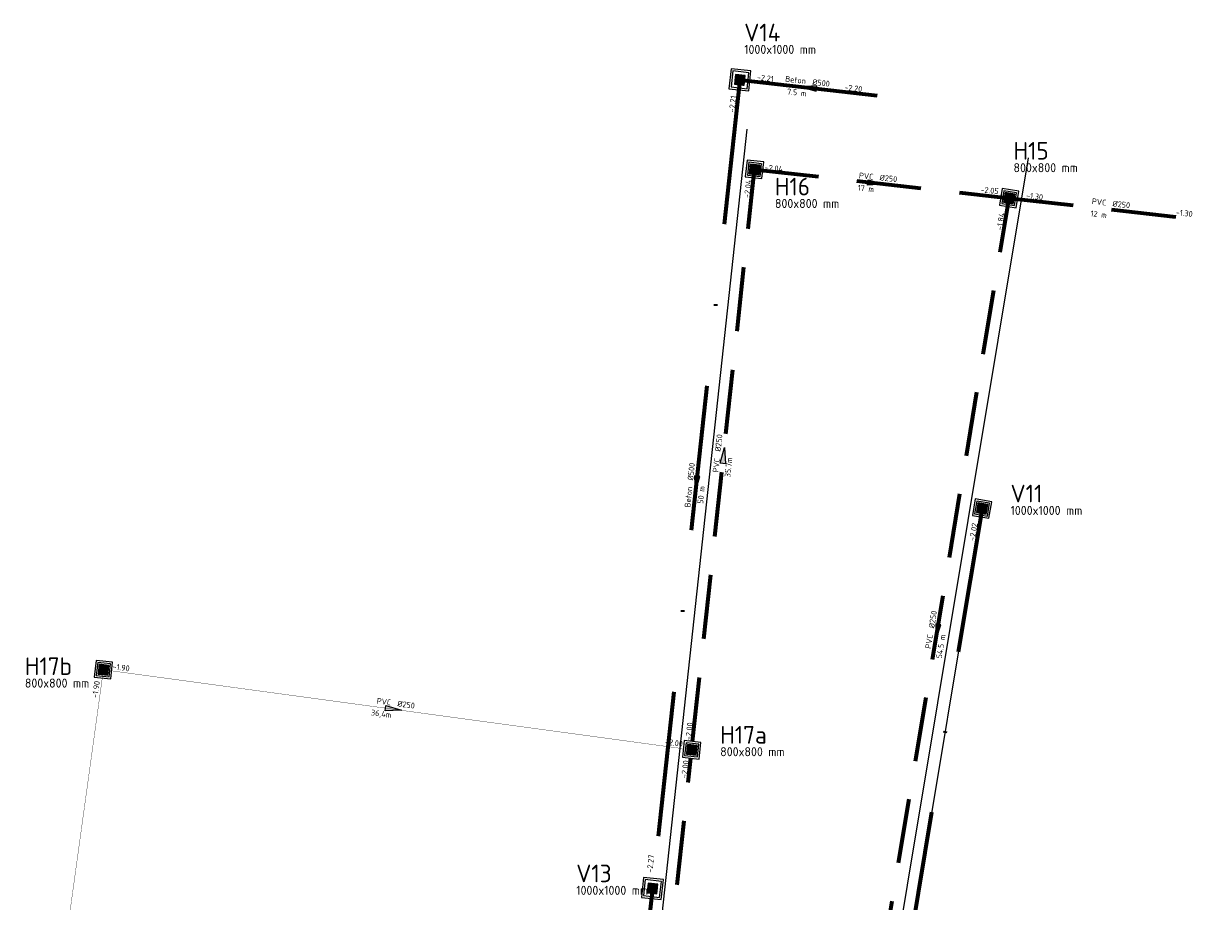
# Model space of a CAD drawing. Header units: metres. Extents: x 43 to 255103, y -139 to 593516.
# Tile 5 of 7: x 254046 to 254119, y 593461 to 593516. Entities that reach past the tile are written whole.
import ezdxf
from ezdxf.enums import TextEntityAlignment as Align

# ---------------------------------------------------------------- set-up
doc = ezdxf.new("R2010")
doc.units = ezdxf.units.M
doc.linetypes.add('RI-HWA_PVC', pattern=[6.4, 4, -2.4])
doc.linetypes.add('RI-VWA_BETON', pattern=[19, 9, -5, 0, -5])
doc.layers.add('N-WE-AM-AS_WEG-G', color=1, linetype='Continuous', lineweight=18, transparency=0.8)
for name, color, linetype, lineweight in [('N-WE-RI-HWA_PUTNUMMER-S', 7, 'Continuous', 25), ('N-WE-RI-HWA_RIOOLPUT_INSPECTIEPUT-S', 5, 'Continuous', 25), ('N-WE-RI-HWA_STROOMRICHTING-S', 7, 'Continuous', 25), ('N-WE-RI-HWA_TRANSPORTLEIDING_PVC_250-G', 170, 'RI-HWA_PVC', 70), ('N-WE-RI-VWA_PUTNUMMER-S', 7, 'Continuous', 25), ('N-WE-RI-VWA_STROOMRICHTING-S', 7, 'Continuous', 25), ('N-WE-RI-VWA_TRANSPORTLEIDING_BETON_500-G', 20, 'RI-VWA_BETON', 70)]:
    doc.layers.add(name, color=color, linetype=linetype, lineweight=lineweight)
doc.layers.add('N-WE-RI-VWA_RIOOLPUT_INSPECTIEPUT-S', color=20, linetype='Continuous', lineweight=25, true_color=0xff3f00)
doc.layers.add('X-XX-AL-HULPLIJN-G', color=41, linetype='Continuous', lineweight=18, plot=False)
doc.styles.add('NLCS-ISO', font='NLCS-ISO.ttf')
pattern_1 = [(0, (0, 0), (0, 0.0523875), [0.0381, -0.0142875]), (90, (0, 0), (-0.0523875, 3e-18), [0.0381, -0.0142875])]

# ---------------------------------------------------------------- blocks, each defined once
blk = doc.blocks.new('*U82')
at = {"ltscale": 0.1}
blk.add_hatch(color=256, dxfattribs=at).paths.add_polyline_path([(-2.5, 0), (2.5, -0.83), (2.5, 0.83)])
at = {"ltscale": 0.1, "flags": 128}
blk.add_lwpolyline([(-2.5, 0), (2.5, -0.83), (2.5, 0.83)], close=True, dxfattribs=at)
at = {"ltscale": 0.1, "style": 'NLCS-ISO'}
for tag, p in [('BOBL', (-126.13, 0)), ('MAT', (-1, 0.5))]:
    blk.add_attdef(tag, text='', height=1.8, dxfattribs=at).set_placement(p, align=Align.BOTTOM_RIGHT)
for tag, p in [('DIA', (1, 0.5)), ('BOBR', (126.21, 0))]:
    blk.add_attdef(tag, text='', height=1.8, dxfattribs=at).set_placement(p, align=Align.BOTTOM_LEFT)
blk.add_attdef('LENGTE', text='', height=1.8, dxfattribs=at).set_placement((-0.4, -1), align=Align.TOP_RIGHT)
blk.add_attdef('JVA', text='', height=1.8, dxfattribs=at).set_placement((0.4, -1), align=Align.TOP_LEFT)
blk = doc.blocks.new('*U83')
at = {"ltscale": 0.1, "style": 'NLCS-ISO'}
for tag, p in [('BOBL', (-20.71, 0)), ('MAT', (-1, 0.5))]:
    blk.add_attdef(tag, text='', height=1.8, dxfattribs=at).set_placement(p, align=Align.BOTTOM_RIGHT)
for tag, p in [('DIA', (1, 0.5)), ('BOBR', (20.79, 0))]:
    blk.add_attdef(tag, text='', height=1.8, dxfattribs=at).set_placement(p, align=Align.BOTTOM_LEFT)
blk.add_attdef('LENGTE', text='', height=1.8, dxfattribs=at).set_placement((-0.4, -1), align=Align.TOP_RIGHT)
blk.add_attdef('JVA', text='', height=1.8, dxfattribs=at).set_placement((0.4, -1), align=Align.TOP_LEFT)
blk = doc.blocks.new('*U84')
at = {"ltscale": 0.1}
blk.add_hatch(color=256, dxfattribs=at).paths.add_polyline_path([(2.5, 0), (-2.5, -0.83), (-2.5, 0.83)])
at = {"ltscale": 0.1, "flags": 128}
blk.add_lwpolyline([(2.5, 0), (-2.5, -0.83), (-2.5, 0.83)], close=True, dxfattribs=at)
at = {"ltscale": 0.1, "style": 'NLCS-ISO'}
for tag, p in [('BOBL', (-29.16, 0)), ('MAT', (-1, 0.5))]:
    blk.add_attdef(tag, text='', height=1.8, dxfattribs=at).set_placement(p, align=Align.BOTTOM_RIGHT)
for tag, p in [('DIA', (1, 0.5)), ('BOBR', (32.5, 0))]:
    blk.add_attdef(tag, text='', height=1.8, dxfattribs=at).set_placement(p, align=Align.BOTTOM_LEFT)
blk.add_attdef('LENGTE', text='', height=1.8, dxfattribs=at).set_placement((-0.4, -1), align=Align.TOP_RIGHT)
blk.add_attdef('JVA', text='', height=1.8, dxfattribs=at).set_placement((0.4, -1), align=Align.TOP_LEFT)
blk = doc.blocks.new('*U62')
at = {"ltscale": 0.1}
blk.add_hatch(color=256, dxfattribs=at).paths.add_polyline_path([(-2.5, 0), (2.5, -0.83), (2.5, 0.83)])
at = {"ltscale": 0.1, "flags": 128}
blk.add_lwpolyline([(-2.5, 0), (2.5, -0.83), (2.5, 0.83)], close=True, dxfattribs=at)
at = {"ltscale": 0.1, "style": 'NLCS-ISO'}
for tag, p in [('BOBL', (-193.87, 0)), ('MAT', (-1, 0.5))]:
    blk.add_attdef(tag, text='', height=1.8, dxfattribs=at).set_placement(p, align=Align.BOTTOM_RIGHT)
for tag, p in [('DIA', (1, 0.5)), ('BOBR', (193.95, 0))]:
    blk.add_attdef(tag, text='', height=1.8, dxfattribs=at).set_placement(p, align=Align.BOTTOM_LEFT)
blk.add_attdef('LENGTE', text='', height=1.8, dxfattribs=at).set_placement((-0.4, -1), align=Align.TOP_RIGHT)
blk.add_attdef('JVA', text='', height=1.8, dxfattribs=at).set_placement((0.4, -1), align=Align.TOP_LEFT)
blk = doc.blocks.new('*U64')
at = {"ltscale": 0.1}
blk.add_hatch(color=256, dxfattribs=at).paths.add_polyline_path([(-2.5, 0), (2.5, -0.83), (2.5, 0.83)])
at = {"ltscale": 0.1, "flags": 128}
blk.add_lwpolyline([(-2.5, 0), (2.5, -0.83), (2.5, 0.83)], close=True, dxfattribs=at)
at = {"ltscale": 0.1, "style": 'NLCS-ISO'}
for tag, p in [('BOBL', (-115.77, 0)), ('MAT', (-1, 0.5))]:
    blk.add_attdef(tag, text='', height=1.8, dxfattribs=at).set_placement(p, align=Align.BOTTOM_RIGHT)
for tag, p in [('DIA', (1, 0.5)), ('BOBR', (115.85, 0))]:
    blk.add_attdef(tag, text='', height=1.8, dxfattribs=at).set_placement(p, align=Align.BOTTOM_LEFT)
blk.add_attdef('LENGTE', text='', height=1.8, dxfattribs=at).set_placement((-0.4, -1), align=Align.TOP_RIGHT)
blk.add_attdef('JVA', text='', height=1.8, dxfattribs=at).set_placement((0.4, -1), align=Align.TOP_LEFT)
blk = doc.blocks.new('*U65')
at = {"ltscale": 0.1}
blk.add_hatch(color=256, dxfattribs=at).paths.add_polyline_path([(-2.5, 0), (2.5, -0.83), (2.5, 0.83)])
at = {"ltscale": 0.1, "flags": 128}
blk.add_lwpolyline([(-2.5, 0), (2.5, -0.83), (2.5, 0.83)], close=True, dxfattribs=at)
at = {"ltscale": 0.1, "style": 'NLCS-ISO'}
for tag, p in [('BOBL', (-11.03, 0)), ('MAT', (-1, 0.5))]:
    blk.add_attdef(tag, text='', height=1.8, dxfattribs=at).set_placement(p, align=Align.BOTTOM_RIGHT)
for tag, p in [('DIA', (1, 0.5)), ('BOBR', (11.09, 0))]:
    blk.add_attdef(tag, text='', height=1.8, dxfattribs=at).set_placement(p, align=Align.BOTTOM_LEFT)
blk.add_attdef('LENGTE', text='', height=1.8, dxfattribs=at).set_placement((-0.4, -1), align=Align.TOP_RIGHT)
blk.add_attdef('JVA', text='', height=1.8, dxfattribs=at).set_placement((0.4, -1), align=Align.TOP_LEFT)
blk = doc.blocks.new('*U13')
h = blk.add_hatch()
h.set_pattern_fill('ANGLE', color=256, scale=0.0075, style=0)
h.set_pattern_definition(pattern_1)
h.paths.add_polyline_path([(-0.305, -0.305), (0.305, -0.305), (0.305, 0.305), (-0.305, 0.305)])
blk.add_lwpolyline([(-0.305, -0.305), (0.305, -0.305), (0.305, 0.305), (-0.305, 0.305)], close=True)
blk.add_circle((0, 0), 0.285)
blk = doc.blocks.new('*U45')
for points in [[(-0.428, 0.598), (-0.598, -0.428), (0.428, -0.598), (0.598, 0.428)], [(-0.329, 0.46), (-0.46, -0.329), (0.329, -0.46), (0.46, 0.329)]]:
    blk.add_lwpolyline(points, close=True)
at = {"rotation": 260.5490516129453}
blk.add_blockref('*U13', (0, 0), dxfattribs=at)
blk = doc.blocks.new('*U46')
for points in [[(0.461, -0.573), (0.573, 0.461), (-0.461, 0.573), (-0.573, -0.461)], [(0.355, -0.441), (0.441, 0.355), (-0.355, 0.441), (-0.441, -0.355)]]:
    blk.add_lwpolyline(points, close=True)
at = {"rotation": 83.82501345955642}
blk.add_blockref('*U13', (0, 0), dxfattribs=at)
blk = doc.blocks.new('*U96')
for points in [[(-0.573, -0.461), (0.461, -0.573), (0.573, 0.461), (-0.461, 0.573)], [(-0.441, -0.355), (0.355, -0.441), (0.441, 0.355), (-0.355, 0.441)]]:
    blk.add_lwpolyline(points, close=True)
at = {"rotation": 353.8250134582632}
blk.add_blockref('*U13', (0, 0), dxfattribs=at)
blk = doc.blocks.new('*U14')
h = blk.add_hatch()
h.set_pattern_fill('ANGLE', color=256, scale=0.0075, style=0)
h.set_pattern_definition(pattern_1)
h.paths.add_polyline_path([(-0.305, -0.305), (0.305, -0.305), (0.305, 0.305), (-0.305, 0.305)])
blk.add_lwpolyline([(-0.305, -0.305), (0.305, -0.305), (0.305, 0.305), (-0.305, 0.305)], close=True)
blk.add_circle((0, 0), 0.285)
blk = doc.blocks.new('*U102')
for points in [[(-0.55, 0.683), (-0.683, -0.55), (0.55, -0.683), (0.683, 0.55)], [(-0.443, 0.551), (-0.551, -0.443), (0.443, -0.551), (0.551, 0.443)]]:
    blk.add_lwpolyline(points, close=True)
at = {"rotation": 263.825017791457}
blk.add_blockref('*U14', (0, 0), dxfattribs=at)
blk = doc.blocks.new('*U103')
for points in [[(-0.428, 0.598), (-0.598, -0.428), (0.428, -0.598), (0.598, 0.428)], [(-0.329, 0.46), (-0.46, -0.329), (0.329, -0.46), (0.46, 0.329)]]:
    blk.add_lwpolyline(points, close=True)
at = {"rotation": 260.5490582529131}
blk.add_blockref('*U13', (0, 0), dxfattribs=at)
blk = doc.blocks.new('*U104')
for points in [[(-0.683, -0.55), (0.55, -0.683), (0.683, 0.55), (-0.55, 0.683)], [(-0.551, -0.443), (0.443, -0.551), (0.551, 0.443), (-0.443, 0.551)]]:
    blk.add_lwpolyline(points, close=True)
at = {"rotation": 353.8250084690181}
blk.add_blockref('*U14', (0, 0), dxfattribs=at)
blk = doc.blocks.new('*U22')
at = {"color": 0, "linetype": 'ByBlock', "lineweight": -2, "style": 'NLCS-ISO'}
for tag, p, height in [('PUNTNUMMER', (0.85, 1.24), 3.5), ('AFMETINGEN', (0.85, -1.26), 1.8), ('PUTDEKSELHOOGTE', (0.85, -3.76), 1.8), ('BIJZONDERHEDEN', (0.85, -6.26), 1.8)]:
    blk.add_attdef(tag, p, '', height=height, dxfattribs=at)
blk = doc.blocks.new('*U122')
at = {"ltscale": 0.1}
blk.add_hatch(color=256, dxfattribs=at).paths.add_polyline_path([(2.5, 0), (-2.5, -0.83), (-2.5, 0.83)])
at = {"ltscale": 0.1, "flags": 128}
blk.add_lwpolyline([(2.5, 0), (-2.5, -0.83), (-2.5, 0.83)], close=True, dxfattribs=at)
at = {"ltscale": 0.1, "style": 'NLCS-ISO'}
for tag, p in [('BOBL', (-83.45, 0)), ('MAT', (-1, 0.5))]:
    blk.add_attdef(tag, text='', height=1.8, dxfattribs=at).set_placement(p, align=Align.BOTTOM_RIGHT)
for tag, p in [('DIA', (1, 0.5)), ('BOBR', (80.18, 0))]:
    blk.add_attdef(tag, text='', height=1.8, dxfattribs=at).set_placement(p, align=Align.BOTTOM_LEFT)
blk.add_attdef('LENGTE', text='', height=1.8, dxfattribs=at).set_placement((-0.4, -1), align=Align.TOP_RIGHT)
blk.add_attdef('JVA', text='', height=1.8, dxfattribs=at).set_placement((0.4, -1), align=Align.TOP_LEFT)
blk = doc.blocks.new('*U123')
at = {"ltscale": 0.1}
blk.add_hatch(color=256, dxfattribs=at).paths.add_polyline_path([(2.5, 0), (-2.5, -0.83), (-2.5, 0.83)])
at = {"ltscale": 0.1, "flags": 128}
blk.add_lwpolyline([(2.5, 0), (-2.5, -0.83), (-2.5, 0.83)], close=True, dxfattribs=at)
at = {"ltscale": 0.1, "style": 'NLCS-ISO'}
for tag, p in [('BOBL', (-82.85, 0)), ('MAT', (-1, 0.5))]:
    blk.add_attdef(tag, text='', height=1.8, dxfattribs=at).set_placement(p, align=Align.BOTTOM_RIGHT)
for tag, p in [('DIA', (1, 0.5)), ('BOBR', (84.91, 0))]:
    blk.add_attdef(tag, text='', height=1.8, dxfattribs=at).set_placement(p, align=Align.BOTTOM_LEFT)
blk.add_attdef('LENGTE', text='', height=1.8, dxfattribs=at).set_placement((-0.4, -1), align=Align.TOP_RIGHT)
blk.add_attdef('JVA', text='', height=1.8, dxfattribs=at).set_placement((0.4, -1), align=Align.TOP_LEFT)
blk = doc.blocks.new('*U124')
at = {"ltscale": 0.1}
blk.add_hatch(color=256, dxfattribs=at).paths.add_polyline_path([(2.5, 0), (-2.5, -0.83), (-2.5, 0.83)])
at = {"ltscale": 0.1, "flags": 128}
blk.add_lwpolyline([(2.5, 0), (-2.5, -0.83), (-2.5, 0.83)], close=True, dxfattribs=at)
at = {"ltscale": 0.1, "style": 'NLCS-ISO'}
for tag, p in [('BOBL', (-69.65, 0)), ('MAT', (-1, 0.5))]:
    blk.add_attdef(tag, text='', height=1.8, dxfattribs=at).set_placement(p, align=Align.BOTTOM_RIGHT)
for tag, p in [('DIA', (1, 0.5)), ('BOBR', (80.18, 0))]:
    blk.add_attdef(tag, text='', height=1.8, dxfattribs=at).set_placement(p, align=Align.BOTTOM_LEFT)
blk.add_attdef('LENGTE', text='', height=1.8, dxfattribs=at).set_placement((-0.4, -1), align=Align.TOP_RIGHT)
blk.add_attdef('JVA', text='', height=1.8, dxfattribs=at).set_placement((0.4, -1), align=Align.TOP_LEFT)
blk = doc.blocks.new('*U125')
at = {"ltscale": 0.1}
blk.add_hatch(color=256, dxfattribs=at).paths.add_polyline_path([(2.5, 0), (-2.5, -0.83), (-2.5, 0.83)])
at = {"ltscale": 0.1, "flags": 128}
blk.add_lwpolyline([(2.5, 0), (-2.5, -0.83), (-2.5, 0.83)], close=True, dxfattribs=at)
at = {"ltscale": 0.1, "style": 'NLCS-ISO'}
for tag, p in [('BOBL', (-125.03, 0)), ('MAT', (-1, 0.5))]:
    blk.add_attdef(tag, text='', height=1.8, dxfattribs=at).set_placement(p, align=Align.BOTTOM_RIGHT)
for tag, p in [('DIA', (1, 0.5)), ('BOBR', (122.59, 0))]:
    blk.add_attdef(tag, text='', height=1.8, dxfattribs=at).set_placement(p, align=Align.BOTTOM_LEFT)
blk.add_attdef('LENGTE', text='', height=1.8, dxfattribs=at).set_placement((-0.4, -1), align=Align.TOP_RIGHT)
blk.add_attdef('JVA', text='', height=1.8, dxfattribs=at).set_placement((0.4, -1), align=Align.TOP_LEFT)

msp = doc.modelspace()

# ---------------------------------------------------------------- linework, layer by layer
at = {"layer": 'N-WE-AM-AS_WEG-G'}
for points in [[(254090.663, 593509.155), (254079.686, 593407.699)], [(254108.135, 593507.366), (254091.25, 593405.93)]]:
    msp.add_lwpolyline(points, dxfattribs=at)
at = {"layer": 'N-WE-RI-HWA_TRANSPORTLEIDING_PVC_250-G'}
for p, q in [((254087.306, 593471.156), (254091.147, 593506.651)), ((254091.147, 593506.651), (254106.959, 593504.871)), ((254097.992, 593451.003), (254106.959, 593504.871)), ((254106.959, 593504.871), (254119.32, 593503.48)), ((254081.525, 593417.718), (254087.194, 593470.122))]:
    msp.add_line(p, q, dxfattribs=at)
at = {"layer": 'N-WE-RI-HWA_TRANSPORTLEIDING_PVC_250-G', "const_width": 0.02, "flags": 128}
for points in [[(254050.725, 593475.612), (254046.205, 593442.948)], [(254050.725, 593475.612), (254086.735, 593470.709)]]:
    msp.add_lwpolyline(points, dxfattribs=at)
at = {"layer": 'N-WE-RI-VWA_TRANSPORTLEIDING_BETON_500-G'}
for p, q in [((254090.239, 593512.21), (254084.811, 593462.039)), ((254090.239, 593512.21), (254098.752, 593511.232)), ((254105.274, 593485.608), (254091.857, 593405.011)), ((254084.811, 593462.039), (254079.772, 593415.465))]:
    msp.add_line(p, q, dxfattribs=at)
at = {"layer": 'X-XX-AL-HULPLIJN-G'}
msp.add_line((254105.274, 593485.608), (254091.857, 593405.011), dxfattribs=at)

# ---------------------------------------------------------------- block references
at = {"layer": 'N-WE-RI-HWA_PUTNUMMER-S'}
ref = msp.add_blockref('*U22', (254106.959, 593506.871), dxfattribs=dict(at, xscale=0.3125, yscale=0.3125, zscale=0.3125))
ref.add_attrib('PUNTNUMMER', 'H15', (254107.226, 593507.258), dxfattribs={"layer": '0', "height": 1.0938, "style": 'NLCS-ISO'})
ref.add_attrib('AFMETINGEN', '800x800 mm', (254107.226, 593506.477), dxfattribs={"layer": '0', "height": 0.5625, "style": 'NLCS-ISO'})
ref = msp.add_blockref('*U22', (254092.147, 593504.651), dxfattribs=dict(at, xscale=0.3125, yscale=0.3125, zscale=0.3125))
ref.add_attrib('PUNTNUMMER', 'H16', (254092.413, 593505.038), dxfattribs={"layer": '0', "height": 1.0938, "style": 'NLCS-ISO'})
ref.add_attrib('AFMETINGEN', '800x800 mm', (254092.413, 593504.257), dxfattribs={"layer": '0', "height": 0.5625, "style": 'NLCS-ISO'})
ref = msp.add_blockref('*U22', (254045.582, 593474.895), dxfattribs=dict(at, xscale=0.3125, yscale=0.3125, zscale=0.3125))
ref.add_attrib('PUNTNUMMER', 'H17b', (254045.848, 593475.282), dxfattribs={"layer": '0', "height": 1.0938, "style": 'NLCS-ISO'})
ref.add_attrib('AFMETINGEN', '800x800 mm', (254045.848, 593474.501), dxfattribs={"layer": '0', "height": 0.5625, "style": 'NLCS-ISO'})
ref = msp.add_blockref('*U22', (254088.75, 593470.639), dxfattribs=dict(at, xscale=0.3125, yscale=0.3125, zscale=0.3125))
ref.add_attrib('PUNTNUMMER', 'H17a', (254089.017, 593471.025), dxfattribs={"layer": '0', "height": 1.0938, "style": 'NLCS-ISO'})
ref.add_attrib('AFMETINGEN', '800x800 mm', (254089.017, 593470.244), dxfattribs={"layer": '0', "height": 0.5625, "style": 'NLCS-ISO'})
at = {"layer": 'N-WE-RI-HWA_RIOOLPUT_INSPECTIEPUT-S', "rotation": 270}
msp.add_blockref('*U96', (254091.147, 593506.651), dxfattribs=at)
at = {"layer": 'N-WE-RI-HWA_RIOOLPUT_INSPECTIEPUT-S'}
for name, p in [('*U45', (254106.959, 593504.871)), ('*U46', (254050.725, 593475.612)), ('*U46', (254087.25, 593470.639))]:
    msp.add_blockref(name, p, dxfattribs=at)
at = {"layer": 'N-WE-RI-HWA_STROOMRICHTING-S', "xscale": 0.1999999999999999, "yscale": 0.1999999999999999, "zscale": 0.1999999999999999}
for name, p, rotation, values in [('*U84', (254098.684, 593505.785), 354.1210216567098, {'MAT': 'PVC', 'DIA': 'Ø250', 'BOBL': '-2.04', 'BOBR': '-2.05', 'LENGTE': '17 m'}), ('*U122', (254089.227, 593488.904), 83.82501458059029, {'MAT': 'PVC', 'DIA': 'Ø250', 'BOBL': '-2.00', 'BOBR': '-2.04', 'LENGTE': '35.7m'}), ('*U83', (254113.14, 593504.176, -1.3), 353.5772186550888, {'MAT': 'PVC', 'DIA': 'Ø250', 'BOBL': '-1.30', 'BOBR': '-1.30', 'LENGTE': '12 m'}), ('*U82', (254102.476, 593477.937, -1.86), 80.54905825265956, {'MAT': 'PVC', 'DIA': 'Ø250', 'BOBL': '-1.88', 'BOBR': '-1.84', 'LENGTE': '54.5 m'}), ('*U123', (254068.73, 593473.161, -1.3), 352.245417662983, {'MAT': 'PVC', 'DIA': 'Ø250', 'BOBL': '-1.90', 'BOBR': '-2.00', 'LENGTE': '36,4m'}), ('*U124', (254048.271, 593457.938), 82.09494696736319, {'MAT': 'PVC', 'DIA': 'Ø250', 'BOBL': '-1.80', 'BOBR': '-1.90', 'LENGTE': '33m'}), ('*U125', (254084.42, 593444.477), 83.82501458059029, {'MAT': 'PVC', 'DIA': 'Ø250', 'BOBL': '-1.96', 'BOBR': '-2.00', 'LENGTE': '52,70'})]:
    msp.add_blockref(name, p, dxfattribs=dict(at, rotation=rotation)).add_auto_attribs(values)
at = {"layer": 'N-WE-RI-VWA_PUTNUMMER-S'}
ref = msp.add_blockref('*U22', (254090.239, 593514.21), dxfattribs=dict(at, xscale=0.3125, yscale=0.3125, zscale=0.3125))
ref.add_attrib('PUNTNUMMER', 'V14', (254090.506, 593514.597), dxfattribs={"layer": '0', "height": 1.0938, "style": 'NLCS-ISO'})
ref.add_attrib('AFMETINGEN', '1000x1000 mm', (254090.506, 593513.816), dxfattribs={"layer": '0', "height": 0.5625, "style": 'NLCS-ISO'})
ref = msp.add_blockref('*U22', (254106.774, 593485.608), dxfattribs=dict(at, xscale=0.3125, yscale=0.3125, zscale=0.3125))
ref.add_attrib('PUNTNUMMER', 'V11', (254107.04, 593485.995), dxfattribs={"layer": '0', "height": 1.0938, "style": 'NLCS-ISO'})
ref.add_attrib('AFMETINGEN', '1000x1000 mm', (254107.04, 593485.214), dxfattribs={"layer": '0', "height": 0.5625, "style": 'NLCS-ISO'})
ref = msp.add_blockref('*U22', (254079.811, 593462.039), dxfattribs=dict(at, xscale=0.3125, yscale=0.3125, zscale=0.3125))
ref.add_attrib('PUNTNUMMER', 'V13', (254080.078, 593462.426), dxfattribs={"layer": '0', "height": 1.0938, "style": 'NLCS-ISO'})
ref.add_attrib('AFMETINGEN', '1000x1000 mm', (254080.078, 593461.644), dxfattribs={"layer": '0', "height": 0.5625, "style": 'NLCS-ISO'})
at = {"layer": 'N-WE-RI-VWA_RIOOLPUT_INSPECTIEPUT-S', "rotation": 270}
msp.add_blockref('*U104', (254090.239, 593512.21), dxfattribs=at)
at = {"layer": 'N-WE-RI-VWA_RIOOLPUT_INSPECTIEPUT-S'}
for name, p in [('*U103', (254105.274, 593485.608)), ('*U102', (254084.811, 593462.039))]:
    msp.add_blockref(name, p, dxfattribs=at)
at = {"layer": 'N-WE-RI-VWA_STROOMRICHTING-S'}
for name, p, xscale, yscale, zscale, rotation, values in [('*U65', (254094.496, 593511.721), 0.1999999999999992, 0.1999999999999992, 0.1999999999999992, 353.4443569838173, {'MAT': 'Beton', 'DIA': '%%C500', 'BOBL': '-2.21', 'BOBR': '-2.20', 'LENGTE': '7.5 m'}), ('*U64', (254087.525, 593487.125, 2.21), 0.1999999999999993, 0.1999999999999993, 0.1999999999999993, 83.82500846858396, {'MAT': 'Beton', 'DIA': '%%C500', 'BOBL': '-2.27', 'BOBR': '-2.21', 'LENGTE': '50 m'}), ('*U62', (254098.565, 593445.31), 0.1999999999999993, 0.1999999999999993, 0.1999999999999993, 80.54905825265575, {'MAT': 'Beton', 'DIA': '%%C500', 'BOBL': '-1.75', 'BOBR': '-2.02', 'LENGTE': '81.5 m'})]:
    msp.add_blockref(name, p, dxfattribs=dict(at, xscale=xscale, yscale=yscale, zscale=zscale, rotation=rotation)).add_auto_attribs(values)

doc.saveas('drawing.dxf')
